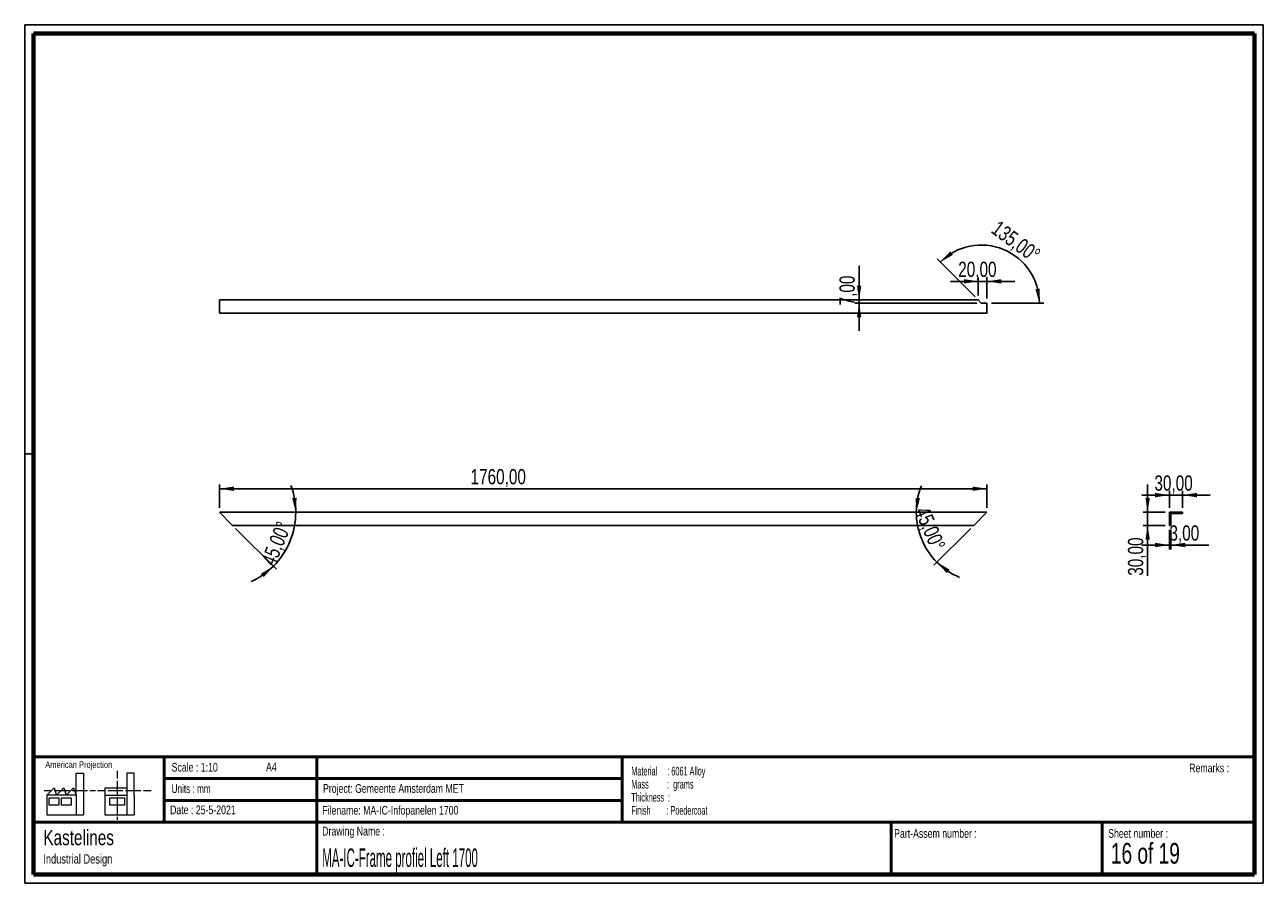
# Paper-space layout 'Sheet13' of a CAD drawing. Header units: millimetres. Extents: x 7 to 291, y 7 to 204.
import ezdxf

# ---------------------------------------------------------------- set-up
doc = ezdxf.new("R2010")
doc.units = ezdxf.units.MM
for name, color, linetype in [('BORDERS', 7, 'Continuous'), ('DRAWING', 7, 'Continuous'), ('TEXT_SHEET_FORMAT', 7, 'Continuous')]:
    doc.layers.add(name, color=color, linetype=linetype)
doc.styles.add('SLDTEXTSTYLE0', font='TXT', dxfattribs={"width": 0.7})
doc.styles.add('SLDTEXTSTYLE1', font='TXT', dxfattribs={"width": 0.75})
doc.styles.add('SLDTEXTSTYLE10', font='TXT', dxfattribs={"width": 0.6875})
doc.styles.add('SLDTEXTSTYLE12', font='TXT', dxfattribs={"width": 0.568654})
doc.styles.add('SLDTEXTSTYLE4', font='TXT', dxfattribs={"width": 0.55})
doc.styles.add('SLDTEXTSTYLE5', font='TXT', dxfattribs={"width": 0.605})
doc.styles.add('SLDTEXTSTYLE7', font='TXT', dxfattribs={"width": 0.467045})
doc.dimstyles.new('SLDDIMSTYLE14', dxfattribs={"dimtxt": 3.5, "dimasz": 3.302, "dimexe": 0, "dimexo": 0.0625, "dimgap": 0.875, "dimtad": 1, "dimlfac": 10, "dimrnd": 1e-09, "dimzin": 12, "dimdsep": 46, "dimtxsty": 'SLDTEXTSTYLE1', "dimsah": 1, "dimcen": 0.09, "dimadec": 0, "dimazin": 3, "dimtfac": 1, "dimtofl": 0, "dimtmove": 0, "dimatfit": 3, "dimfxl": 1, "dimfrac": 2, "dimtolj": 1, "dimtzin": 12, "dimarcsym": 0})
doc.dimstyles.new('SLDDIMSTYLE15', dxfattribs={"dimtxt": 3.5, "dimasz": 3.302, "dimexe": 0, "dimexo": 0.0625, "dimgap": 0.875, "dimtad": 1, "dimlfac": 10, "dimrnd": 1e-09, "dimzin": 12, "dimdsep": 46, "dimtxsty": 'SLDTEXTSTYLE1', "dimsah": 1, "dimcen": 0.09, "dimadec": 0, "dimazin": 3, "dimtfac": 1, "dimtmove": 0, "dimatfit": 0, "dimfxl": 1, "dimfrac": 2, "dimtolj": 1, "dimtzin": 12, "dimarcsym": 0})
doc.dimstyles.new('SLDDIMSTYLE21', dxfattribs={"dimtxt": 3.5, "dimasz": 3.302, "dimexe": 0, "dimexo": 0.0625, "dimgap": 0.875, "dimtad": 1, "dimdec": 4, "dimlfac": 10, "dimzin": 12, "dimdsep": 46, "dimtxsty": 'SLDTEXTSTYLE1', "dimsah": 1, "dimcen": 0.09, "dimazin": 3, "dimtfac": 1, "dimtofl": 0, "dimtmove": 0, "dimatfit": 3, "dimfxl": 1, "dimfrac": 2, "dimtolj": 1, "dimtzin": 12, "dimarcsym": 0})

# ---------------------------------------------------------------- blocks, each defined once
blk = doc.blocks.new('SW_NOTE_0_62')
at = {"layer": 'TEXT_SHEET_FORMAT', "color": 0, "char_height": 2, "attachment_point": 1}
for s, insert, style in [('Material     : 6061 Alloy', (0, 2.58), 'SLDTEXTSTYLE5'), ('Mass         :  grams', (0, -0.42), 'SLDTEXTSTYLE4'), ('Thickness  :', (0, -3.42), 'SLDTEXTSTYLE5'), ('Finish        : Poedercoat', (0, -6.42), 'SLDTEXTSTYLE12')]:
    blk.add_mtext(s, dxfattribs=dict(at, insert=insert, style=style))
blk = doc.blocks.new('SW_NOTE_0_63')
at = {"layer": 'DRAWING', "color": 0, "attachment_point": 1, "style": 'SLDTEXTSTYLE1'}
for s, insert, char_height in [('Kastelines', (0, 4.51), 3.5), ('Industrial Design', (0, -1.09), 2.1167)]:
    blk.add_mtext(s, dxfattribs=dict(at, insert=insert, char_height=char_height))
blk = doc.blocks.new('_D_115')
at = {"layer": 'DRAWING', "color": 7}
for p, q in [((51.22, 92.91), (51.22, 98.32)), ((227.22, 97.32), (51.22, 97.32)), ((227.22, 92.91), (227.22, 98.32))]:
    blk.add_line(p, q, dxfattribs=at)
for points in [[(51.22, 97.32), (54.53, 96.81), (54.53, 97.82)], [(227.22, 97.32), (223.92, 97.82), (223.92, 96.81)]]:
    blk.add_solid(points, dxfattribs=at)
at = {"layer": 'DRAWING', "color": 7, "insert": (108.8, 101.83), "char_height": 3.5, "attachment_point": 1, "style": 'SLDTEXTSTYLE1'}
blk.add_mtext('1760,00', dxfattribs=at)
blk = doc.blocks.new('_D_116')
at = {"layer": 'DRAWING', "color": 7}
blk.add_line((54.93, 88.2), (64.3, 78.83), dxfattribs=at)
for start, end in [(0, 20.5123), (315, 0), (294.4877, 315)]:
    blk.add_arc((51.22, 91.91), 17.49, start, end, dxfattribs=at)
for points in [[(68.72, 91.91), (68.91, 95.24), (67.9, 95.15)], [(63.59, 79.54), (60.73, 77.82), (61.37, 77.04)]]:
    blk.add_solid(points, dxfattribs=at)
at = {"layer": 'DRAWING', "color": 7, "insert": (60.63, 80.7), "char_height": 3.5, "attachment_point": 1, "rotation": 67.4968, "style": 'SLDTEXTSTYLE1'}
blk.add_mtext('45,00°', dxfattribs=at)
blk = doc.blocks.new('_D_117')
at = {"layer": 'DRAWING', "color": 7}
blk.add_line((223.52, 88.2), (215.06, 79.74), dxfattribs=at)
for start, end in [(157.913, 180), (180, 225), (225, 247.087)]:
    blk.add_arc((227.22, 91.91), 16.21, start, end, dxfattribs=at)
for points in [[(211.02, 91.91), (211.85, 95.14), (210.84, 95.24)], [(215.76, 80.45), (218, 77.96), (218.64, 78.75)]]:
    blk.add_solid(points, dxfattribs=at)
at = {"layer": 'DRAWING', "color": 7, "insert": (213.82, 93.56), "char_height": 3.5, "attachment_point": 1, "rotation": 292.9648, "style": 'SLDTEXTSTYLE1'}
blk.add_mtext('45,00°', dxfattribs=at)
blk = doc.blocks.new('_D_118')
at = {"layer": 'DRAWING', "color": 7}
for p, q in [((225.22, 144.9), (218.87, 144.9)), ((225.22, 141.63), (225.22, 145.9)), ((227.22, 144.9), (225.22, 144.9)), ((227.22, 140.93), (227.22, 145.9)), ((227.22, 144.9), (233.57, 144.9))]:
    blk.add_line(p, q, dxfattribs=at)
for points in [[(225.22, 144.9), (221.92, 145.41), (221.92, 144.39)], [(227.22, 144.9), (230.53, 144.39), (230.53, 145.41)]]:
    blk.add_solid(points, dxfattribs=at)
at = {"layer": 'DRAWING', "color": 7, "insert": (220.63, 149.41), "char_height": 3.5, "attachment_point": 1, "style": 'SLDTEXTSTYLE1'}
blk.add_mtext('20,00', dxfattribs=at)
blk = doc.blocks.new('_D_119')
at = {"layer": 'DRAWING', "color": 7}
for p, q in [((197.91, 140.63), (197.91, 148.45)), ((224.92, 139.93), (196.91, 139.93)), ((197.91, 139.93), (197.91, 140.63)), ((197.91, 139.93), (197.91, 133.58))]:
    blk.add_line(p, q, dxfattribs=at)
for points in [[(197.91, 140.63), (198.41, 143.94), (197.4, 143.94)], [(197.91, 139.93), (197.4, 136.63), (198.41, 136.63)]]:
    blk.add_solid(points, dxfattribs=at)
at = {"layer": 'DRAWING', "color": 7, "insert": (193.39, 139.39), "char_height": 3.5, "attachment_point": 1, "rotation": 90, "style": 'SLDTEXTSTYLE1'}
blk.add_mtext('7,00', dxfattribs=at)
blk = doc.blocks.new('_D_120')
at = {"layer": 'DRAWING', "color": 7}
for p, q in [((224.52, 141.34), (215.81, 150.05)), ((228.22, 139.93), (240.23, 139.93))]:
    blk.add_line(p, q, dxfattribs=at)
blk.add_arc((225.92, 139.93), 13.31, 0, 135, dxfattribs=at)
for points in [[(216.52, 149.34), (219.43, 150.98), (218.8, 151.78)], [(239.23, 139.93), (239.33, 143.27), (238.33, 143.15)]]:
    blk.add_solid(points, dxfattribs=at)
at = {"layer": 'DRAWING', "color": 7, "insert": (230, 159.06), "char_height": 3.5, "attachment_point": 1, "rotation": 323.6821, "style": 'SLDTEXTSTYLE1'}
blk.add_mtext('135,00°', dxfattribs=at)
blk = doc.blocks.new('_D_121')
at = {"layer": 'DRAWING', "color": 7}
for p, q in [((264.06, 91.91), (264.06, 98.26)), ((268.06, 91.91), (263.06, 91.91)), ((264.06, 91.91), (264.06, 88.91)), ((268.06, 88.91), (263.06, 88.91)), ((264.06, 88.91), (264.06, 77.35))]:
    blk.add_line(p, q, dxfattribs=at)
for points in [[(264.06, 91.91), (264.57, 95.21), (263.56, 95.21)], [(264.06, 88.91), (263.56, 85.6), (264.57, 85.6)]]:
    blk.add_solid(points, dxfattribs=at)
at = {"layer": 'DRAWING', "color": 7, "insert": (259.55, 77.35), "char_height": 3.5, "attachment_point": 1, "rotation": 90, "style": 'SLDTEXTSTYLE1'}
blk.add_mtext('30,00', dxfattribs=at)
blk = doc.blocks.new('_D_122')
at = {"layer": 'DRAWING', "color": 7}
for p, q in [((269.06, 92.91), (269.06, 96.86)), ((272.06, 92.91), (272.06, 96.86)), ((269.06, 95.86), (262.71, 95.86)), ((269.06, 95.86), (272.06, 95.86)), ((272.06, 95.86), (278.41, 95.86))]:
    blk.add_line(p, q, dxfattribs=at)
for points in [[(269.06, 95.86), (265.76, 96.37), (265.76, 95.35)], [(272.06, 95.86), (275.37, 95.35), (275.37, 96.37)]]:
    blk.add_solid(points, dxfattribs=at)
at = {"layer": 'DRAWING', "color": 7, "insert": (265.62, 100.37), "char_height": 3.5, "attachment_point": 1, "style": 'SLDTEXTSTYLE1'}
blk.add_mtext('30,00', dxfattribs=at)
blk = doc.blocks.new('_D_123')
at = {"layer": 'DRAWING', "color": 7}
for p, q in [((269.06, 87.91), (269.06, 83.4)), ((269.36, 87.91), (269.36, 83.4)), ((269.06, 84.4), (262.71, 84.4)), ((269.36, 84.4), (269.06, 84.4)), ((269.36, 84.4), (278.11, 84.4))]:
    blk.add_line(p, q, dxfattribs=at)
for points in [[(269.06, 84.4), (265.76, 84.91), (265.76, 83.89)], [(269.36, 84.4), (272.67, 83.89), (272.67, 84.91)]]:
    blk.add_solid(points, dxfattribs=at)
at = {"layer": 'DRAWING', "color": 7, "insert": (269.06, 88.91), "char_height": 3.5, "attachment_point": 1, "style": 'SLDTEXTSTYLE1'}
blk.add_mtext('3,00', dxfattribs=at)

psp = doc.layouts.new('Sheet13')

# ---------------------------------------------------------------- linework, layer by layer
at = {"color": 7, "linetype": 'Continuous', "lineweight": 25}
for p, q in [((51.224596, 140.633702), (51.224596, 137.633272)), ((225.224596, 140.633702), (51.224596, 140.633702)), ((225.224596, 140.633702), (225.924596, 139.933702)), ((225.924596, 139.933702), (227.224596, 139.933702)), ((227.224596, 139.933702), (227.224596, 137.633272)), ((227.224596, 137.633272), (51.224596, 137.633272)), ((54.224596, 88.906697), (51.224596, 91.906697)), ((227.224596, 91.906697), (51.224596, 91.906697)), ((227.224596, 91.906697), (224.224596, 88.906697)), ((269.064104, 91.906697), (269.064104, 88.906697)), ((271.364534, 91.906697), (269.064104, 91.906697)), ((269.364104, 88.906697), (269.364104, 91.606697)), ((269.364104, 91.606697), (271.364534, 91.606697)), ((271.364534, 91.606697), (271.364534, 91.906697)), ((272.064534, 91.906697), (271.364534, 91.906697)), ((271.364534, 91.606697), (272.064534, 91.606697)), ((272.064534, 91.606697), (272.064534, 91.906697)), ((224.224596, 88.906697), (54.224596, 88.906697)), ((269.364104, 88.906697), (269.064104, 88.906697))]:
    psp.add_line(p, q, dxfattribs=at)
at = {"layer": 'BORDERS', "lineweight": 70}
for p, q in [((8.569641, 8.783909), (8.569641, 201.783909)), ((8.569641, 201.783909), (288.569641, 201.783909)), ((288.569641, 201.783909), (288.569641, 8.783909)), ((288.569641, 8.783909), (8.569641, 8.783909))]:
    psp.add_line(p, q, dxfattribs=at)
at = {"layer": 'BORDERS', "lineweight": 50}
for p, q in [((8.569641, 35.783909), (288.569641, 35.783909)), ((38.569641, 35.783909), (38.569641, 20.783909)), ((73.569641, 35.783909), (73.569641, 8.783909)), ((143.569641, 35.783909), (143.569641, 20.783909)), ((38.569641, 30.783909), (143.569641, 30.783909)), ((38.569641, 25.783909), (143.569641, 25.783909)), ((8.569641, 20.783909), (288.569641, 20.783909)), ((205.222477, 8.783909), (205.222477, 20.783909)), ((253.650911, 8.783909), (253.650911, 20.783909))]:
    psp.add_line(p, q, dxfattribs=at)
at = {"layer": 'TEXT_SHEET_FORMAT'}
for p, q in [((6.569641, 203.783909), (290.569641, 203.783909)), ((6.569641, 203.783909), (6.569641, 6.783909)), ((290.569641, 203.783909), (290.569641, 6.783909)), ((6.569641, 105.283909), (8.621537, 105.283909)), ((6.569641, 6.783909), (290.569641, 6.783909))]:
    psp.add_line(p, q, dxfattribs=at)
at = {"layer": 'TEXT_SHEET_FORMAT', "color": 7, "linetype": 'Continuous', "lineweight": 18}
for p, q in [((18.320827, 26.971098), (18.320827, 32.036143)), ((18.320827, 32.036143), (20.002717, 32.036143)), ((20.002717, 32.036143), (20.002717, 22.470411)), ((27.732829, 32.596011), (27.732829, 30.83891)), ((31.654195, 32.031732), (29.972304, 32.031732)), ((29.972304, 32.031732), (29.972304, 22.466)), ((31.654195, 26.966766), (31.654195, 32.031732)), ((11.593265, 26.971098), (13.275156, 28.659446)), ((13.275156, 28.659446), (13.837466, 26.971098)), ((13.837466, 26.971098), (15.519356, 28.659446)), ((15.519356, 28.659446), (16.081352, 26.971098)), ((16.081352, 26.971098), (17.763242, 28.659446)), ((17.763242, 28.659446), (18.320827, 26.971098)), ((24.926633, 28.655036), (24.926633, 26.966766)), ((24.926633, 28.655036), (29.972304, 28.655036)), ((27.732829, 30.251635), (27.732829, 28.489887)), ((27.732829, 28.489887), (27.732829, 26.728218)), ((10.980867, 28.099735), (12.735999, 28.099735)), ((18.320827, 26.971098), (11.593265, 26.971098)), ((11.593265, 26.971098), (11.593265, 22.470411)), ((12.155576, 26.411465), (14.399461, 26.411465)), ((12.155576, 24.723117), (12.155576, 26.411465)), ((13.320991, 28.099735), (15.075966, 28.099735)), ((14.399461, 26.411465), (14.399461, 24.723117)), ((14.957046, 26.411465), (17.201247, 26.411465)), ((14.957046, 24.723117), (14.957046, 26.411465)), ((15.075966, 28.099735), (16.830941, 28.099735)), ((17.201247, 26.411465), (17.201247, 24.723117)), ((17.415933, 28.099735), (19.171065, 28.099735)), ((18.320827, 26.971098), (18.320827, 22.470411)), ((19.171065, 28.099735), (20.92604, 28.099735)), ((21.511032, 28.099735), (22.808913, 28.099735)), ((23.244743, 28.095324), (24.995229, 28.095324)), ((24.926633, 26.966766), (29.972304, 26.966766)), ((24.926633, 26.966766), (24.926633, 22.466)), ((25.580221, 28.095324), (27.335195, 28.095324)), ((26.050939, 26.407055), (29.41472, 26.407055)), ((26.050939, 24.718707), (26.050939, 26.407055)), ((27.335195, 28.095324), (29.090249, 28.095324)), ((27.732829, 26.140863), (27.732829, 24.379273)), ((29.41472, 26.407055), (29.41472, 24.718707)), ((29.675241, 28.095324), (31.430295, 28.095324)), ((31.430295, 28.095324), (33.18527, 28.095324)), ((31.654195, 26.966766), (31.654195, 22.466)), ((33.770261, 28.095324), (35.525236, 28.095324)), ((14.399461, 24.723117), (12.155576, 24.723117)), ((17.201247, 24.723117), (14.957046, 24.723117)), ((29.41472, 24.718707), (26.050939, 24.718707)), ((27.732829, 24.379273), (27.732829, 22.617525)), ((11.593265, 22.470411), (18.320827, 22.470411)), ((18.320827, 22.470411), (20.002717, 22.470411)), ((24.926633, 22.466), (31.654195, 22.466)), ((27.732829, 22.030171), (27.732829, 21.34201))]:
    psp.add_line(p, q, dxfattribs=at)

# ---------------------------------------------------------------- block references
at = {"layer": 'DRAWING'}
psp.add_blockref('SW_NOTE_0_63', (10.826503, 14.510992), dxfattribs=at)
at = {"layer": 'TEXT_SHEET_FORMAT', "color": 218}
psp.add_blockref('SW_NOTE_0_62', (145.652628, 30.930942), dxfattribs=at)

# ---------------------------------------------------------------- texts
at = {"layer": 'TEXT_SHEET_FORMAT', "attachment_point": 1}
for s, insert, char_height, style in [('American Projection', (11.277178, 34.755658), 1.5, 'SLDTEXTSTYLE1'), ('Scale : 1:10', (40.245387, 34.408225), 2, 'SLDTEXTSTYLE1'), ('A4', (61.890556, 34.486219), 2, 'SLDTEXTSTYLE1'), ('Remarks :', (273.595551, 34.235841), 2, 'SLDTEXTSTYLE1'), ('Units : mm', (40.239331, 29.476127), 2, 'SLDTEXTSTYLE0'), ('Project: Gemeente Amsterdam MET', (74.95639, 29.538044), 2, 'SLDTEXTSTYLE1'), ('Date : 25-5-2021', (39.886543, 24.621763), 2, 'SLDTEXTSTYLE1'), ('Filename: MA-IC-Infopanelen 1700', (74.797688, 24.531301), 2, 'SLDTEXTSTYLE1'), ('Drawing Name :', (74.780305, 19.736533), 2, 'SLDTEXTSTYLE1'), ('Part-Assem number :', (205.926583, 19.21038), 2, 'SLDTEXTSTYLE1'), ('Sheet number :', (255.011235, 19.21038), 2, 'SLDTEXTSTYLE1'), ('16 of 19', (255.634284, 16.03963), 4.7625, 'SLDTEXTSTYLE10')]:
    psp.add_mtext(s, dxfattribs=dict(at, insert=insert, char_height=char_height, style=style))
at = {"layer": 'TEXT_SHEET_FORMAT', "color": 218, "insert": (74.780305, 14.761674), "char_height": 4.23333333, "attachment_point": 1, "style": 'SLDTEXTSTYLE7'}
psp.add_mtext('MA-IC-Frame profiel Left 1700', dxfattribs=at)

# ---------------------------------------------------------------- dimensions: what is measured, and where the dimension line sits
at = {"layer": 'DRAWING', "color": 7}
for base, line1, line2, picture, middle in [((231.016721, 152.227179), ((225.924596, 139.933702), (227.224596, 139.933702)), ((225.224596, 140.633702), (225.924596, 139.933702)), '_D_120', (233.805493, 150.655212)), ((67.38374, 85.213361), ((54.224596, 88.906697), (51.224596, 91.906697)), ((227.224596, 91.906697), (51.224596, 91.906697)), '_D_116', (67.383372, 85.212471)), ((212.25174, 85.704737), ((224.224596, 88.906697), (227.224596, 91.906697)), ((51.224596, 91.906697), (227.224596, 91.906697)), '_D_117', (212.30254, 85.583487))]:
    dim = psp.add_angular_dim_2l(base=base, line1=line1, line2=line2, dimstyle='SLDDIMSTYLE21', dxfattribs=at)
    dim.commit()
    dim.dimension.update_dxf_attribs({"geometry": picture, "text_midpoint": middle, "dimtype": 162})
for base, p1, p2, picture, middle in [((197.905493, 140.633702), (225.924596, 139.933702), (225.224596, 140.633702), '_D_119', (197.905493, 143.919551)), ((264.064104, 88.906697), (269.064104, 91.906697), (269.064104, 88.906697), '_D_121', (264.064104, 83.164026))]:
    dim = psp.add_linear_dim(base=base, p1=p1, p2=p2, angle=90, dimstyle='SLDDIMSTYLE15', dxfattribs=at)
    dim.commit()
    dim.dimension.update_dxf_attribs({"geometry": picture, "text_midpoint": middle, "dimtype": 160})
for base, p1, p2, dimstyle, picture, middle in [((225.224596, 144.899066), (227.224596, 139.933702), (225.224596, 140.633702), 'SLDDIMSTYLE15', '_D_118', (226.449496, 144.899066)), ((51.224596, 97.316397), (227.224596, 91.906697), (51.224596, 91.906697), 'SLDDIMSTYLE14', '_D_115', (117.206681, 97.316397)), ((272.064534, 95.862713), (269.064104, 91.906697), (272.064534, 91.906697), 'SLDDIMSTYLE15', '_D_122', (271.439881, 95.862713)), ((269.064104, 84.400716), (269.364104, 88.906697), (269.064104, 88.906697), 'SLDDIMSTYLE15', '_D_123', (273.581465, 84.400716))]:
    dim = psp.add_linear_dim(base=base, p1=p1, p2=p2, dimstyle=dimstyle, dxfattribs=at)
    dim.commit()
    dim.dimension.update_dxf_attribs({"geometry": picture, "text_midpoint": middle, "dimtype": 160})

doc.saveas('drawing.dxf')
